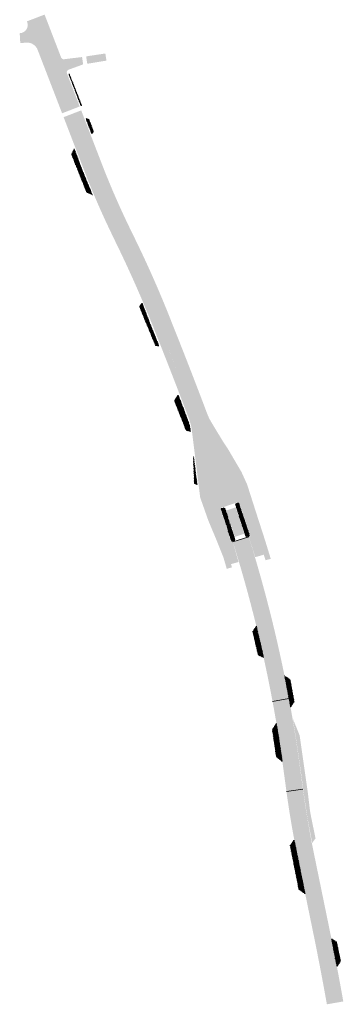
# Model space of a CAD drawing. Header units: metres. Extents: x 203106 to 205700, y 389311 to 393036.
# Tile 7 of 14: x 203743 to 203860, y 390568 to 390922. Entities that reach past the tile are written whole.
import ezdxf

# ---------------------------------------------------------------- set-up
doc = ezdxf.new("R2010")
doc.units = ezdxf.units.M
for name, color, linetype, lineweight in [('N-WE-GR-GROEN-G- new', 92, 'Continuous', 15), ('N-WE-VH-VERHARDING_ASFALT-A', 251, 'Continuous', 18), ('N-WE-VH-VERHARDING_BETONSTRAATSTEEN-A-GRIJS', 7, 'Continuous', 13)]:
    doc.layers.add(name, color=color, linetype=linetype, lineweight=lineweight)
doc.layers.add('N-WE-VH-VERHARDING_ASFALT_ROOD-A', color=7, linetype='Continuous', lineweight=18, true_color=0xf46666)
pattern_1 = [(0, (-0.033494, -0.125), (0.288675, 0.5), [0.066988, -0.510362]), (29.99999999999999, (0.033494, -0.125), (0.2886752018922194, 0.4999998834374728), [0.066988, -0.933012]), (59.99999999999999, (0.091506, -0.091506), (-0.2886752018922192, 0.4999998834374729), [0.066988, -0.510362]), (90, (0.125, -0.033494), (-0.288675, 0.5), [0.066988, -0.933012]), (120, (0.125, 0.033494), (-0.5773502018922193, -1.165625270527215e-07), [0.06698799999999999, -0.5103619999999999]), (150, (0.091506, 0.091506), (-0.5773502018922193, 1.165625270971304e-07), [0.066988, -0.933012]), (180, (0.033494, 0.125), (-0.2886750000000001, -0.5), [0.066988, -0.510362]), (210, (-0.033494, 0.125), (-0.2886752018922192, -0.4999998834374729), [0.066988, -0.933012]), (240, (-0.091506, 0.091506), (0.2886752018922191, -0.4999998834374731), [0.066988, -0.510362]), (270, (-0.125, 0.033494), (0.288675, -0.5000000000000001), [0.066988, -0.933012]), (300.0000000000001, (-0.125, -0.033494), (0.5773502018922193, 1.165625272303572e-07), [0.066988, -0.510362]), (329.9999999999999, (-0.091506, -0.091506), (0.5773502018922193, -1.165625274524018e-07), [0.066988, -0.933012])]
pattern_2 = [(109, (0, 0), (-0.2669282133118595, 0.1301895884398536), [0.6299999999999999, -0.21]), (199, (-0.06836931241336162, 0.1985589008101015), (-0.2669282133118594, 0.1301895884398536), [0.63, -0.21])]
pattern_3 = [(78, (0, 0), (-0.1617495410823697, 0.2490724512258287), [0.63, -0.21]), (348, (-0.4108219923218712, 0.08732291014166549), (-0.1617495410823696, 0.2490724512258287), [0.63, -0.21])]

msp = doc.modelspace()

# ---------------------------------------------------------------- hatches: boundary and pattern name
h = msp.add_hatch(color=256)
h.dxf.hatch_style = 1
h.paths.add_polyline_path([(203812.0800757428, 390756.5129436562), (203808.7311184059, 390765.8738581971)])
h = msp.add_hatch(color=256)
h.dxf.hatch_style = 1
h.paths.add_polyline_path([(203812.0800757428, 390756.5129436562), (203808.7311184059, 390765.8738581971)])
at = {"layer": 'N-WE-GR-GROEN-G- new', "transparency": 33554687}
h = msp.add_hatch(dxfattribs=at)
h.set_pattern_fill('AGR-VASTEPLANTEN-SO', color=256, scale=0.1, pattern_type=2)
h.set_pattern_definition(pattern_1)
h.paths.add_polyline_path([(203828.534936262, 390728.9469358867), (203831.1581495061, 390729.7028901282), (203827.323, 390742.064), (203823.283, 390754.48), (203821.2765, 390758.3185), (203819.27, 390762.157), (203817.7892551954, 390764.644884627), (203816.7914421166, 390764.1274461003), (203819.8330281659, 390755.6314109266), (203824.165174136, 390743.0042436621), (203826.3042889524, 390736.337314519), (203825.7505364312, 390736.1593955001), (203828.072393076, 390728.8136767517)])
h = msp.add_hatch(dxfattribs=at)
h.set_pattern_fill('AGR-VASTEPLANTEN-SO', color=256, scale=0.1, pattern_type=2)
h.set_pattern_definition(pattern_1)
edge = h.paths.add_edge_path()
edge.add_line((203812.0310750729, 390756.0684180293), (203809.7359165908, 390755.2205136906))
edge.add_line((203809.7359165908, 390755.2205136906), (203810.244, 390751.18))
edge.add_line((203810.244, 390751.18), (203810.704, 390748.973))
edge.add_line((203810.704, 390748.973), (203812.638, 390744.01))
edge.add_line((203812.638, 390744.01), (203816.695, 390734.296))
edge.add_line((203816.695, 390734.296), (203818.459, 390729.367))
edge.add_line((203818.459, 390729.367), (203819.3508574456, 390726.300345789))
edge.add_line((203819.3508574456, 390726.300345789), (203822.0665567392, 390727.0814851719))
edge.add_line((203822.0665567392, 390727.0814851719), (203820.0081228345, 390734.3409543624))
edge.add_line((203820.0081228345, 390734.3409543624), (203819.4334730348, 390734.1987267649))
edge.add_line((203819.4334730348, 390734.1987267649), (203817.3086975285, 390740.8056340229))
edge.add_arc((203345.6958438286, 390585.9047760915), 496.399999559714, 18.18272395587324, 19.69588339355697)
edge.add_line((203813.0538433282, 390753.2052837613), (203812.0310750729, 390756.0684180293))
at = {"layer": 'N-WE-VH-VERHARDING_ASFALT-A', "transparency": 33554687}
h = msp.add_hatch(color=256, dxfattribs=at)
h.dxf.hatch_style = 1
edge = h.paths.add_edge_path()
edge.add_line((203743.4637241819, 390914.0802019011), (203745.753243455, 390914.2190899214))
edge.add_arc((203745.9626475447, 390910.2245749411), 4.000000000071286, 21.076397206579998, 93.00086441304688, ccw=False)
edge.add_line((203749.695054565, 390911.6630247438), (203745.9378743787, 390921.6844579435))
edge.add_arc((203743.1373541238, 390920.6063917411), 3.0008566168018, -87.85042916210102, 21.054316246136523, ccw=False)
edge.add_line((203743.2499111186, 390917.6076467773), (203743.4637241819, 390914.0802019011))
h = msp.add_hatch(color=256, dxfattribs=at)
h.dxf.hatch_style = 1
h.paths.add_polyline_path([(203767.58142987, 390906.6093416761), (203767.1822532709, 390909.2725872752), (203774.1049259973, 390910.3101817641), (203774.4903182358, 390907.7389033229)])
h = msp.add_hatch(color=256, dxfattribs=at)
h.dxf.hatch_style = 1
edge = h.paths.add_edge_path()
edge.add_line((203758.1644647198, 390908.8744075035), (203760.2542697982, 390903.1636319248))
edge.add_arc((203761.1873715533, 390903.5232443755), 1.000000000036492, 111.17645697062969, 201.0763972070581, ccw=False)
edge.add_line((203760.8261301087, 390904.4557166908), (203766.098, 390906.387))
edge.add_line((203766.098, 390906.387), (203765.6988371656, 390909.0509158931))
edge.add_line((203765.6988371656, 390909.0509158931), (203765.03, 390908.95))
edge.add_line((203765.03, 390908.95), (203760.704, 390908.4220000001))
edge.add_line((203760.704, 390908.4220000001), (203759.2187012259, 390908.2413838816))
edge.add_arc((203759.0975664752, 390909.2340199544), 1.000000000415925, 201.07639721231, 276.9575967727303, ccw=False)
h = msp.add_hatch(color=256, dxfattribs=at)
h.dxf.hatch_style = 1
edge = h.paths.add_edge_path()
edge.add_line((203781.7316247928, 390844.7254464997), (203780.1467490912, 390848.0313241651))
edge.add_arc((204049.3131493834, 390977.0727862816), 298.4999999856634, 201.0763972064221, 205.6135940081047, ccw=False)
edge.add_line((203770.7822755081, 390869.7284697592), (203763.3467431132, 390889.0217626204))
edge.add_line((203763.3467431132, 390889.0217626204), (203761.107298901, 390888.1586927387))
edge.add_line((203761.107298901, 390888.1586927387), (203768.5430544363, 390868.8648208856))
edge.add_arc((204049.3131497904, 390977.0727864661), 300.9000004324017, 201.0765153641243, 205.6135940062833)
edge.add_line((203777.982597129, 390846.9938048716), (203779.5743777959, 390843.6735242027))
edge.add_arc((203420.1405002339, 390665.4260008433), 401.2043019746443, 21.212321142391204, 26.37735846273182, ccw=False)
edge.add_arc((202975.6197431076, 390478.5095548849), 883.3399047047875, 19.745312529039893, 22.082381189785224, ccw=False)
edge.add_line((203807.0224923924, 390776.9368588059), (203809.3827026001, 390777.9630757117))
edge.add_arc((202265.8250655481, 390198.94058218), 1648.586432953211, 20.56217540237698, 21.81120387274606)
edge.add_arc((203425.9771728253, 390667.9996224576), 397.2319813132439, 21.17268064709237, 26.41650863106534)
h = msp.add_hatch(color=256, dxfattribs=at)
h.dxf.hatch_style = 1
edge = h.paths.add_edge_path()
edge.add_line((203815.4173470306, 390746.4503993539), (203822.2305579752, 390748.7785223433))
edge.add_arc((203325.5543141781, 390578.858764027), 524.938106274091, 18.88652123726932, 19.67909191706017)
edge.add_line((203819.8326193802, 390755.6325528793), (203816.7914421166, 390764.1274461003))
edge.add_line((203816.7914421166, 390764.1274461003), (203817.7892689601, 390764.6455549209))
edge.add_line((203817.7892689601, 390764.6455549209), (203809.3827026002, 390777.9630757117))
edge.add_line((203809.3827026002, 390777.9630757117), (203807.0224923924, 390776.9368588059))
edge.add_line((203807.0224923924, 390776.9368588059), (203809.7359303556, 390755.2211839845))
edge.add_line((203809.7359303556, 390755.2211839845), (203812.0310888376, 390756.0690883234))
edge.add_line((203812.0310888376, 390756.0690883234), (203813.0540681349, 390753.2053645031))
edge.add_arc((203364.0225520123, 390592.3171878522), 476.9845991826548, 18.852977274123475, 19.71262281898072, ccw=False)
h = msp.add_hatch(color=256, dxfattribs=at)
h.dxf.hatch_style = 1
edge = h.paths.add_edge_path()
edge.add_line((203817.6017408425, 390745.6175843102), (203821.0100761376, 390746.7763667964))
edge.add_arc((203327.93156693, 390579.9723969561), 520.5285588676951, 17.584627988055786, 18.690210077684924, ccw=False)
edge.add_line((203824.1367407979, 390737.2314381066), (203820.7021793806, 390736.1526380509))
edge.add_arc((203327.1205957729, 390579.7100804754), 517.7808933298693, 17.586209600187, 18.6883441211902)
at = {"layer": 'N-WE-VH-VERHARDING_ASFALT-A'}
h = msp.add_hatch(color=256, dxfattribs=at)
h.dxf.hatch_style = 1
h.paths.add_polyline_path([(203825.7310515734, 390736.1552299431), (203820.0050021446, 390734.3629832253, -0.01444926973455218), (203827.7882168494, 390706.7184632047), (203833.6082419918, 390708.176977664, 0.01444934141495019)])
h = msp.add_hatch(color=256, dxfattribs=at)
h.dxf.hatch_style = 1
h.paths.add_polyline_path([(203827.7882168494, 390706.7184632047), (203833.6082419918, 390708.176977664, -0.02762918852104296), (203844.1153359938, 390653.6322402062), (203845.2545419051, 390645.2486038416), (203839.3091801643, 390644.440721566), (203838.1699883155, 390652.8242544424, 0.02762910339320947)])
h = msp.add_hatch(color=256, dxfattribs=at)
h.dxf.hatch_style = 1
h.paths.add_polyline_path([(203845.2545419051, 390645.2486038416), (203839.3091801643, 390644.440721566, 0.01685189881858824), (203843.3045858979, 390620.9905263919), (203848.8427147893, 390594.0109043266, -0.006716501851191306), (203853.8755199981, 390567.7037893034), (203859.7867621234, 390568.7321940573, 0.006721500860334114), (203854.7201659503, 390595.2173734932), (203849.1820370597, 390622.1969955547, -0.01685189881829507)])
at = {"layer": 'N-WE-VH-VERHARDING_ASFALT_ROOD-A', "transparency": 33554687}
h = msp.add_hatch(color=256, dxfattribs=at)
h.dxf.hatch_style = 1
h.paths.add_polyline_path([(203758.5184763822, 390888.7685160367), (203764.8601482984, 390891.2125626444), (203760.2542697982, 390903.1636319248), (203758.16446472, 390908.8744075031), (203752.2077950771, 390924.3304321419), (203745.8579428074, 390921.8918552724), (203745.9378743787, 390921.6844579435), (203749.695054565, 390911.6630247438)])
h = msp.add_hatch(color=256, dxfattribs=at)
h.dxf.hatch_style = 1
edge = h.paths.add_edge_path()
edge.add_line((203783.7091192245, 390845.6896710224), (203782.1305550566, 390848.9823835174))
edge.add_arc((204048.9875633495, 390976.9322631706), 295.9456615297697, 201.0737996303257, 205.6163115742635, ccw=False)
edge.add_line((203772.8353225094, 390870.5190381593), (203765.3995669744, 390889.8129100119))
edge.add_line((203765.3995669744, 390889.8129100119), (203763.3467431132, 390889.0217626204))
edge.add_line((203763.3467431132, 390889.0217626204), (203770.7824986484, 390869.7278907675))
edge.add_arc((204049.3131497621, 390977.0727864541), 298.5000004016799, 201.076516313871, 205.6135940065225)
edge.add_line((203780.1467490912, 390848.0313241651), (203781.7316247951, 390844.7254464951))
edge.add_arc((203382.9515636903, 390649.0279162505), 444.2106037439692, 21.450131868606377, 26.13905740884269, ccw=False)
edge.add_arc((202265.8250654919, 390198.9405821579), 1648.586433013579, 20.562175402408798, 21.81120387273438, ccw=False)
edge.add_line((203809.3827026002, 390777.9630757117), (203810.7259336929, 390780.6425289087))
edge.add_arc((202263.4880403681, 390198.0194022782), 1653.298160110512, 20.63421194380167, 21.8103321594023)
edge.add_arc((203419.9989473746, 390665.3666884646), 405.9574696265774, 21.21621182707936, 26.37164248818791)
h = msp.add_hatch(color=256, dxfattribs=at)
h.dxf.hatch_style = 1
edge = h.paths.add_edge_path()
edge.add_line((203779.4202711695, 390844.0367718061), (203777.8417070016, 390847.3294843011))
edge.add_arc((204044.6987152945, 390975.2793639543), 295.9456615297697, 201.0737996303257, 205.6163115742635, ccw=False)
edge.add_line((203768.5464744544, 390868.8661389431), (203761.1107189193, 390888.1600107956))
edge.add_line((203761.1107189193, 390888.1600107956), (203759.0578950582, 390887.3688634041))
edge.add_line((203759.0578950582, 390887.3688634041), (203766.4936505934, 390868.0749915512))
edge.add_arc((204045.0243017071, 390975.4198872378), 298.5000004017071, 201.0765163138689, 205.6135940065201)
edge.add_line((203775.8579010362, 390846.3784249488), (203777.4427767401, 390843.0725472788))
edge.add_arc((203378.6627156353, 390647.3750170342), 444.2106037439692, 21.450131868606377, 26.13905740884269, ccw=False)
edge.add_arc((202298.2890107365, 390211.764212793), 1609.085923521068, 20.634215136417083, 21.818869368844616, ccw=False)
edge.add_arc((203785.4363022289, 390771.7526139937), 20.00000000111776, 7.079790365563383, 20.653755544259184, ccw=False)
edge.add_line((203805.2838116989, 390774.217642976), (203807.0224923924, 390776.9368588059))
edge.add_line((203807.0224923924, 390776.9368588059), (203806.6572743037, 390778.2726097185))
edge.add_arc((202581.3011432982, 390323.2392339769), 1307.116299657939, 20.37237126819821, 21.89279216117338)
edge.add_arc((203415.7100993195, 390663.7137892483), 405.9574696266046, 21.21621182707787, 26.37164248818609)
h = msp.add_hatch(color=256, dxfattribs=at)
h.dxf.hatch_style = 1
edge = h.paths.add_edge_path()
edge.add_line((203817.5771875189, 390765.0011917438), (203819.27, 390762.157))
edge.add_line((203819.27, 390762.157), (203823.283, 390754.48))
edge.add_line((203823.283, 390754.48), (203827.323, 390742.064))
edge.add_line((203827.323, 390742.064), (203831.702, 390727.95))
edge.add_line((203831.702, 390727.95), (203831.7684062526, 390727.7171760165))
edge.add_line((203831.7684062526, 390727.7171760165), (203833.665, 390728.218))
edge.add_line((203833.665, 390728.218), (203831.681, 390734.69))
edge.add_line((203831.681, 390734.69), (203828.16, 390745.601))
edge.add_line((203828.16, 390745.601), (203825.118, 390755.117))
edge.add_line((203825.118, 390755.117), (203823.091, 390759.563))
edge.add_line((203823.091, 390759.563), (203818.312, 390767.699))
edge.add_line((203818.312, 390767.699), (203816.6168715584, 390770.2423488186))
edge.add_line((203816.6168715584, 390770.2423488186), (203812.5292618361, 390777.0166481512))
edge.add_arc((203829.4430837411, 390787.6901025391), 20.00000000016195, 200.6328751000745, 212.2539432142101, ccw=False)
edge.add_line((203810.7259336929, 390780.6425289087), (203809.3827026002, 390777.9630757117))
edge.add_line((203809.3827026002, 390777.9630757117), (203814.8470366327, 390769.1168556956))
edge.add_line((203814.8470366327, 390769.1168556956), (203817.5771875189, 390765.0011917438))
h = msp.add_hatch(color=256, dxfattribs=at)
h.dxf.hatch_style = 1
h.paths.add_polyline_path([(203805.2838116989, 390774.217642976), (203808.2530385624, 390750.3097359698), (203811.19, 390741.985), (203814.236, 390734.7120000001), (203816.616, 390728.725), (203817.8271822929, 390724.61026391), (203819.688, 390725.158), (203818.459, 390729.367), (203816.695, 390734.296), (203812.638, 390744.01), (203810.704, 390748.973), (203810.244, 390751.18), (203809.7102960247, 390755.4242602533), (203808.4698152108, 390766.4437585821), (203807.0224923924, 390776.9368588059)])
at = {"layer": 'N-WE-VH-VERHARDING_BETONSTRAATSTEEN-A-GRIJS'}
h = msp.add_hatch(dxfattribs=at)
h.set_pattern_fill('AVH-BSS_KEIFORMAAT_ELLEBOOG', color=256, scale=2, angle=58, pattern_type=2)
h.set_pattern_definition(pattern_3)
h.paths.add_polyline_path([(203761.0835268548, 390903.0245345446), (203760.8734147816, 390902.960689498), (203760.9005667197, 390902.8663299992), (203765.2903843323, 390891.4858905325), (203765.5698344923, 390891.585011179)])
h = msp.add_hatch(dxfattribs=at)
h.set_pattern_fill('AVH-BSS_KEIFORMAAT_ELLEBOOG', color=256, scale=2, angle=58, pattern_type=2)
h.set_pattern_definition([(78, (-32.7261011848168, 104.8527362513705), (-0.1617495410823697, 0.2490724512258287), [0.63, -0.21]), (348, (-33.13692317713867, 104.9400591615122), (-0.1617495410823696, 0.2490724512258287), [0.63, -0.21])])
h.paths.add_polyline_path([(203769.8911646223, 390882.0696440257), (203768.0884130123, 390886.7236188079), (203767.070705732, 390886.8966069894), (203769.196797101, 390881.3497548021)])
h = msp.add_hatch(dxfattribs=at)
h.set_pattern_fill('AVH-BSS_KEIFORMAAT_ELLEBOOG', color=256, scale=2, angle=58, pattern_type=2)
h.set_pattern_definition([(78, (-37.4163297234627, 88.4285673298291), (-0.1617495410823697, 0.2490724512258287), [0.63, -0.21]), (348, (-37.82715171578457, 88.51589023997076), (-0.1617495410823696, 0.2490724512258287), [0.63, -0.21])])
h.paths.add_polyline_path([(203765.8246643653, 390868.1091242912), (203762.8762801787, 390875.9960056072), (203761.9143909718, 390873.9893155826), (203767.3408863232, 390860.3131531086), (203769.439983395, 390859.3847174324)])
h = msp.add_hatch(dxfattribs=at)
h.set_pattern_fill('AVH-BSS_KEIFORMAAT_ELLEBOOG', color=256, scale=2, angle=58, pattern_type=2)
h.set_pattern_definition([(78, (-13.01297443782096, 33.12599095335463), (-0.1617495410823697, 0.2490724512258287), [0.63, -0.21]), (348, (-13.42379643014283, 33.2133138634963), (-0.1617495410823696, 0.2490724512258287), [0.63, -0.21])])
h.paths.add_polyline_path([(203790.2280196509, 390812.8065479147), (203787.3730255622, 390820.2939909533), (203787.2672150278, 390820.3815262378), (203786.3724439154, 390819.125961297), (203792.233603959, 390804.9236841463), (203793.4541410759, 390804.878941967)])
h = msp.add_hatch(dxfattribs=at)
h.set_pattern_fill('AVH-BSS_KEIFORMAAT_ELLEBOOG', color=256, scale=2, angle=58, pattern_type=2)
h.set_pattern_definition(pattern_3)
h.paths.add_polyline_path([(203804.1579348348, 390777.2062958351), (203800.386, 390787.1679999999), (203800.3348228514, 390787.3024302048), (203799.591, 390786.25), (203798.9558955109, 390785.2939930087), (203803.2025574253, 390774.4279127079), (203804.222, 390774.198), (203804.8194825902, 390774.0466243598), (203804.5451615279, 390775.6379403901)])
h = msp.add_hatch(dxfattribs=at)
h.set_pattern_fill('AVH-BSS_KEIFORMAAT_ELLEBOOG', color=256, scale=2, angle=58, pattern_type=2)
h.set_pattern_definition(pattern_3)
h.paths.add_polyline_path([(203806.2132627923, 390762.3924433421), (203806.1460718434, 390763.0516927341), (203806.0248881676, 390764.2278613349), (203805.9492983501, 390764.7806701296), (203805.9315007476, 390765.0005109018), (203805.915719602, 390765.0722237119), (203805.7860005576, 390764.8504122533), (203806.152, 390755.298), (203807.1739333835, 390754.9395545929), (203806.7489906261, 390758.0611298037)])
h = msp.add_hatch(dxfattribs=at)
h.set_pattern_fill('AVH-BSS_KEIFORMAAT_KEPER', color=256, scale=2, angle=64, pattern_type=2)
h.set_pattern_definition(pattern_2)
edge = h.paths.add_edge_path()
edge.add_arc((203816.6823211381, 390746.1481175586), 0.5000000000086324, 18.78547938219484, 108.705523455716)
edge.add_arc((203835.3024252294, 390691.1034774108), 58.60869713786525, 108.6894179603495, 109.5689813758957)
edge.add_line((203815.6719395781, 390746.3268729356), (203815.8304536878, 390745.8577347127))
edge.add_arc((203338.6163111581, 390583.5363601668), 504.065041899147, 17.476080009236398, 18.78541211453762, ccw=False)
edge.add_line((203819.414924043, 390734.9109297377), (203819.5646883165, 390734.4346128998))
edge.add_line((203819.5646883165, 390734.4346128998), (203820.423040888, 390734.703548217))
edge.add_arc((203820.2735488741, 390735.1806772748), 0.5000000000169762, 287.3965917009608, 377.4760171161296)
edge.add_arc((203338.6163114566, 390583.5363595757), 505.4650418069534, 17.4760171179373, 18.78547938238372)
h = msp.add_hatch(dxfattribs=at)
h.set_pattern_fill('AVH-BSS_KEIFORMAAT_KEPER', color=256, scale=2, angle=64, pattern_type=2)
h.set_pattern_definition(pattern_2)
edge = h.paths.add_edge_path()
edge.add_line((203822.268950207, 390748.0453744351), (203822.1076016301, 390748.5189746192))
edge.add_arc((203689.4066451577, 391136.0147946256), 409.5882742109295, 288.7783820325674, 288.90416671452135, ccw=False)
edge.add_arc((203821.4170678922, 390747.7550352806), 0.4999999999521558, 108.7206241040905, 198.7850983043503)
edge.add_arc((203338.6163118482, 390583.5363597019), 509.465041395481, 17.47542806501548, 18.785098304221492, ccw=False)
edge.add_arc((203825.0443370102, 390736.6772091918), 0.5000000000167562, 197.4754280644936, 287.3087359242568)
edge.add_line((203825.193097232, 390736.1998514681), (203826.0534975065, 390736.4679802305))
edge.add_line((203826.0534975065, 390736.4679802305), (203825.9031480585, 390736.9463651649))
edge.add_arc((203338.6163119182, 390583.5363597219), 510.8650413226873, 17.4752974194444, 18.78516009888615)
h = msp.add_hatch(dxfattribs=at)
h.set_pattern_fill('AVH-BSS_KEIFORMAAT_ELLEBOOG', color=256, scale=2, angle=58, pattern_type=2)
h.set_pattern_definition(pattern_3)
h.paths.add_polyline_path([(203828.4696762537, 390704.109621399), (203827.152, 390702.019), (203829.153, 390693.516), (203831.1410018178, 390692.6176689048)])
h = msp.add_hatch(dxfattribs=at)
h.set_pattern_fill('AVH-BSS_KEIFORMAAT_ELLEBOOG', color=256, scale=2, angle=58, pattern_type=2)
h.set_pattern_definition(pattern_3)
edge = h.paths.add_edge_path()
edge.add_line((203840.641, 390684.697), (203838.6226061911, 390686.0913841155))
edge.add_arc((203284.9697152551, 390574.4341703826), 564.799838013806, 10.22608741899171, 11.40210904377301, ccw=False)
edge.add_line((203840.7976385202, 390674.7046881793), (203842.128, 390676.661))
edge.add_line((203842.128, 390676.661), (203840.641, 390684.697))
h = msp.add_hatch(dxfattribs=at)
h.set_pattern_fill('AVH-BSS_KEIFORMAAT_ELLEBOOG', color=256, scale=2, angle=58, pattern_type=2)
h.set_pattern_definition(pattern_3)
edge = h.paths.add_edge_path()
edge.add_line((203835.6994852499, 390668.9709089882), (203834.222, 390666.73))
edge.add_line((203834.222, 390666.73), (203835.683, 390656.865))
edge.add_line((203835.683, 390656.865), (203837.8506798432, 390655.0923861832))
edge.add_arc((203395.5270819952, 390593.6374584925), 446.5723607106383, 7.909843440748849, 9.711812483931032)
h = msp.add_hatch(dxfattribs=at)
h.set_pattern_fill('AVH-BSS_KEIFORMAAT_ELLEBOOG', color=256, scale=2, angle=58, pattern_type=2)
h.set_pattern_definition(pattern_3)
edge = h.paths.add_edge_path()
edge.add_line((203847.8132788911, 390637.3299312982), (203847.0273064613, 390643.8674697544))
edge.add_line((203847.0273064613, 390643.8674697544), (203844.0736955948, 390664.5935470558))
edge.add_line((203844.0736955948, 390664.5935470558), (203841.604, 390670.658))
edge.add_arc((203039.4888432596, 390539.7487032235), 812.7274873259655, 7.327534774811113, 9.269242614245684, ccw=False)
edge.add_line((203845.579, 390643.405), (203845.61, 390643.198))
edge.add_line((203845.61, 390643.198), (203846.876, 390634.831))
edge.add_line((203846.876, 390634.831), (203848.58, 390625.842))
edge.add_line((203848.58, 390625.842), (203849.793, 390627.496))
edge.add_line((203849.793, 390627.496), (203848.2211124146, 390635.100669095))
edge.add_line((203848.2211124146, 390635.100669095), (203847.8132788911, 390637.3299312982))
h = msp.add_hatch(dxfattribs=at)
h.set_pattern_fill('AVH-BSS_KEIFORMAAT_ELLEBOOG', color=256, scale=2, angle=58, pattern_type=2)
h.set_pattern_definition(pattern_3)
edge = h.paths.add_edge_path()
edge.add_line((203842.1002022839, 390627.0328830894), (203840.632, 390624.925))
edge.add_line((203840.632, 390624.925), (203843.785, 390609.075))
edge.add_line((203843.785, 390609.075), (203846.0871503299, 390607.4425540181))
edge.add_arc((206509.5605814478, 391159.7032396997), 2720.125471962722, 191.29296018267, 191.7140639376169, ccw=False)
h = msp.add_hatch(dxfattribs=at)
h.set_pattern_fill('AVH-BSS_KEIFORMAAT_ELLEBOOG', color=256, scale=2, angle=58, pattern_type=2)
h.set_pattern_definition(pattern_3)
h.paths.add_polyline_path([(203857.396, 390590.139), (203855.4778553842, 390591.4300887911), (203857.4952902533, 390581.1912161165), (203858.818, 390583.21)])

# ---------------------------------------------------------------- linework, layer by layer
at = {"layer": 'N-WE-VH-VERHARDING_ASFALT-A'}
for points in [[(203820.0050021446, 390734.3629832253), (203825.7310515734, 390736.1552299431)], [(203834.306049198, 390676.8391735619), (203840.2047660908, 390677.936973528)], [(203839.3091801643, 390644.440721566), (203845.2545419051, 390645.2486038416)]]:
    msp.add_lwpolyline(points, dxfattribs=at)

doc.saveas('drawing.dxf')
